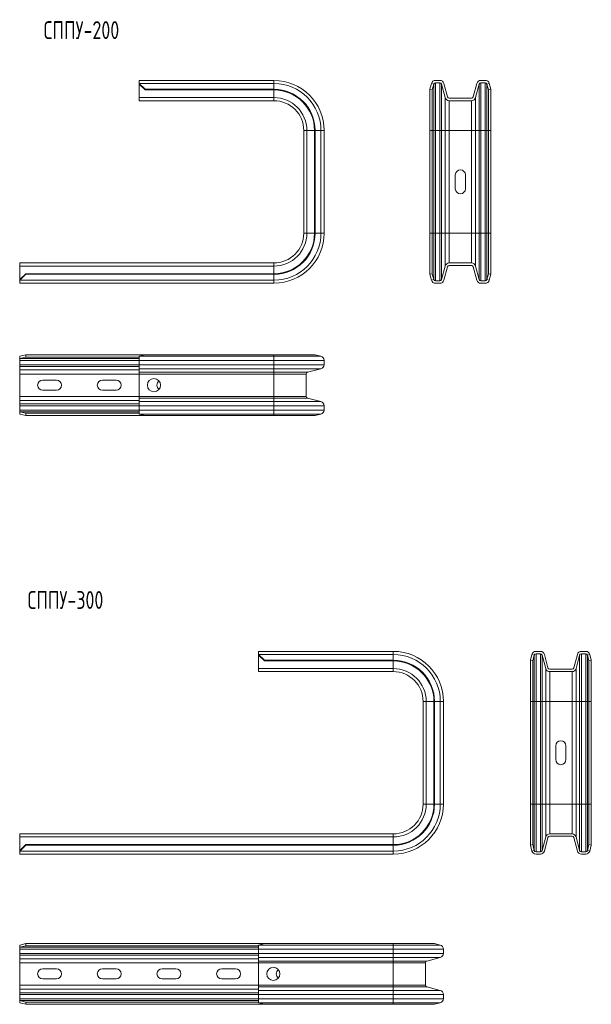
# Model space of a CAD drawing. Header units: millimetres. Extents: x -229 to 282, y -1446 to 292.
# Tile 1 of 3: x -229 to 250, y -1446 to -620. Entities that reach past the tile are written whole.
import ezdxf

# ---------------------------------------------------------------- set-up
doc = ezdxf.new("R2010")
doc.units = ezdxf.units.MM
doc.styles.add('SLDTEXTSTYLE0', font='TXT', dxfattribs={"width": 0.7, "bigfont": 'bigfont'})

msp = doc.modelspace()

# ---------------------------------------------------------------- linework, layer by layer
at = {"color": 7, "linetype": 'Continuous', "lineweight": 15}
for p, q in [((-16.37, -671.26), (-129.37, -671.26)), ((-129.37, -673.85), (-129.37, -671.26)), ((-129.37, -673.89), (-129.37, -673.85)), ((-129.37, -673.89), (-124.37, -678.72)), ((-129.37, -674.41), (-129.37, -673.89)), ((-124.37, -679.24), (-129.37, -674.41)), ((-129.37, -685.66), (-129.37, -674.41)), ((114.34, -678.72), (115.64, -673.89)), ((115.65, -673.85), (115.64, -673.89)), ((115.64, -673.89), (117.57, -674.41)), ((117.57, -674.41), (116.28, -679.24)), ((117.57, -674.41), (117.58, -674.37)), ((122.65, -671.26), (119.03, -671.26)), ((119.03, -673.26), (122.65, -673.26)), ((124.1, -674.37), (127.11, -685.66)), ((129.05, -685.14), (126.04, -673.86)), ((153.65, -673.86), (150.64, -685.14)), ((152.57, -685.66), (155.58, -674.37)), ((160.66, -671.26), (157.03, -671.26)), ((157.03, -673.26), (160.66, -673.26)), ((162.11, -674.37), (162.12, -674.41)), ((162.12, -674.41), (164.05, -673.89)), ((163.41, -679.24), (162.12, -674.41)), ((164.05, -673.89), (164.04, -673.85)), ((164.05, -673.89), (165.34, -678.72)), ((-124.37, -678.72), (-124.37, -679.24)), ((-16.37, -678.72), (-124.37, -678.72)), ((-16.37, -679.24), (-124.37, -679.24)), ((116.28, -679.24), (114.34, -678.72)), ((114.34, -713.26), (114.34, -678.72)), ((116.28, -713.26), (116.28, -679.24)), ((165.34, -678.72), (163.41, -679.24)), ((163.41, -713.26), (163.41, -679.24)), ((165.34, -713.26), (165.34, -678.72)), ((-129.37, -688.26), (-129.37, -685.66)), ((-16.37, -688.26), (-129.37, -688.26)), ((149.19, -686.26), (130.5, -686.26)), ((130.5, -688.26), (149.19, -688.26)), ((8.63, -799.26), (8.63, -713.26)), ((17.65, -799.26), (17.65, -713.26)), ((18.17, -799.26), (18.17, -713.26)), ((25.63, -799.26), (25.63, -713.26)), ((114.34, -799.26), (114.34, -713.26)), ((116.28, -799.26), (116.28, -713.26)), ((163.41, -799.26), (163.41, -713.26)), ((165.34, -799.26), (165.34, -713.26)), ((135.59, -750.51), (135.59, -762.01)), ((144.09, -762.01), (144.09, -750.51)), ((114.34, -833.79), (114.34, -799.26)), ((116.28, -833.28), (116.28, -799.26)), ((163.41, -833.28), (163.41, -799.26)), ((165.34, -833.79), (165.34, -799.26)), ((-16.37, -824.26), (-229.37, -824.26)), ((-229.37, -824.26), (-229.37, -826.86)), ((130.5, -824.26), (149.19, -824.26)), ((-229.37, -826.86), (-229.37, -838.11)), ((-229.37, -838.11), (-224.37, -833.28)), ((-224.37, -833.28), (-224.37, -833.79)), ((-16.37, -833.28), (-224.37, -833.28)), ((114.34, -833.79), (116.28, -833.28)), ((116.28, -833.28), (117.57, -838.11)), ((124.1, -838.14), (127.11, -826.86)), ((129.05, -827.37), (126.04, -838.66)), ((149.19, -826.26), (130.5, -826.26)), ((153.65, -838.66), (150.64, -827.37)), ((152.57, -826.86), (155.58, -838.14)), ((162.12, -838.11), (163.41, -833.28)), ((163.41, -833.28), (165.34, -833.79)), ((-224.37, -833.79), (-229.37, -838.62)), ((-229.37, -838.62), (-229.37, -838.11)), ((-229.37, -838.62), (-229.37, -838.66)), ((-229.37, -838.66), (-229.37, -841.26)), ((-16.37, -841.26), (-229.37, -841.26)), ((-16.37, -833.79), (-224.37, -833.79)), ((115.64, -838.62), (114.34, -833.79)), ((117.57, -838.11), (115.64, -838.62)), ((115.65, -838.66), (115.64, -838.62)), ((117.57, -838.11), (117.58, -838.15)), ((119.03, -839.26), (122.65, -839.26)), ((122.65, -841.26), (119.03, -841.26)), ((157.03, -839.26), (160.66, -839.26)), ((160.66, -841.26), (157.03, -841.26)), ((162.11, -838.15), (162.12, -838.11)), ((164.05, -838.62), (162.12, -838.11)), ((164.05, -838.62), (164.04, -838.66)), ((165.34, -833.79), (164.05, -838.62)), ((-229.37, -902.49), (-224.37, -901.2)), ((-229.37, -904.42), (-229.37, -902.49)), ((-224.37, -903.13), (-229.37, -904.42)), ((-229.37, -904.42), (-229.37, -904.44)), ((-229.37, -904.44), (-229.37, -905.88)), ((-229.37, -905.88), (-229.37, -909.51)), ((-224.37, -901.2), (-224.37, -903.13)), ((-124.37, -901.2), (-224.37, -901.2)), ((-129.37, -903.13), (-224.37, -903.13)), ((-124.37, -901.2), (-129.37, -902.49)), ((-129.37, -902.5), (-129.37, -902.49)), ((-129.37, -905.88), (-129.37, -902.5)), ((-129.37, -909.51), (-129.37, -905.88)), ((-16.37, -901.2), (-124.37, -901.2)), ((18.17, -901.2), (-16.37, -901.2)), ((23.04, -902.5), (18.17, -901.2)), ((25.63, -909.51), (25.63, -905.88)), ((-229.37, -909.51), (-229.37, -910.96)), ((-229.37, -910.96), (-229.37, -913.97)), ((-229.37, -913.97), (-229.37, -917.35)), ((-129.37, -912.89), (-129.37, -909.51)), ((-129.37, -915.9), (-129.37, -912.89)), ((-129.37, -917.35), (-129.37, -915.9)), ((11.74, -915.9), (23.03, -912.89)), ((-229.37, -917.35), (-229.37, -936.05)), ((-198.62, -922.45), (-210.12, -922.45)), ((-148.62, -922.45), (-160.12, -922.45)), ((-129.37, -936.05), (-129.37, -917.35)), ((10.63, -936.05), (10.63, -917.35)), ((-210.12, -930.95), (-198.62, -930.95)), ((-160.12, -930.95), (-148.62, -930.95)), ((-229.37, -936.05), (-229.37, -939.43)), ((-229.37, -939.43), (-229.37, -942.44)), ((-129.37, -937.5), (-129.37, -936.05)), ((-129.37, -940.51), (-129.37, -937.5)), ((-129.37, -943.89), (-129.37, -940.51)), ((23.03, -940.51), (11.74, -937.5)), ((-229.37, -942.44), (-229.37, -943.89)), ((-229.37, -943.89), (-229.37, -947.51)), ((-229.37, -947.51), (-229.37, -948.96)), ((-229.37, -948.96), (-229.37, -948.97)), ((-229.37, -948.97), (-224.37, -950.27)), ((-229.37, -950.9), (-229.37, -948.97)), ((-129.37, -947.51), (-129.37, -943.89)), ((-129.37, -950.89), (-129.37, -947.51)), ((25.63, -947.51), (25.63, -943.89)), ((-224.37, -952.2), (-229.37, -950.9)), ((-129.37, -950.27), (-224.37, -950.27)), ((-224.37, -950.27), (-224.37, -952.2)), ((-124.37, -952.2), (-224.37, -952.2)), ((-129.37, -950.9), (-129.37, -950.89)), ((-129.37, -950.9), (-124.37, -952.2)), ((-16.37, -952.2), (-124.37, -952.2)), ((18.17, -952.2), (-16.37, -952.2)), ((18.17, -952.2), (23.04, -950.89)), ((83.63, -1149.79), (-29.37, -1149.79)), ((-29.37, -1152.39), (-29.37, -1149.79)), ((-29.37, -1152.43), (-29.37, -1152.39)), ((-29.37, -1152.94), (-29.37, -1152.43)), ((-29.37, -1152.43), (-24.37, -1157.26)), ((-24.37, -1157.77), (-29.37, -1152.94)), ((-29.37, -1164.19), (-29.37, -1152.94)), ((198.54, -1157.26), (199.83, -1152.43)), ((199.84, -1152.39), (199.83, -1152.43)), ((199.83, -1152.43), (201.77, -1152.94)), ((201.77, -1152.94), (200.47, -1157.77)), ((201.77, -1152.94), (201.78, -1152.9)), ((206.85, -1149.79), (203.22, -1149.79)), ((203.22, -1151.79), (206.85, -1151.79)), ((208.3, -1152.91), (211.31, -1164.19)), ((213.24, -1163.68), (210.23, -1152.39)), ((237.85, -1152.39), (234.84, -1163.68)), ((236.77, -1164.19), (239.78, -1152.91)), ((244.85, -1149.79), (241.23, -1149.79)), ((241.23, -1151.79), (244.85, -1151.79)), ((246.3, -1152.9), (246.31, -1152.94)), ((246.31, -1152.94), (248.25, -1152.43)), ((247.61, -1157.77), (246.31, -1152.94)), ((248.25, -1152.43), (248.23, -1152.39)), ((248.25, -1152.43), (249.54, -1157.26)), ((-24.37, -1157.26), (-24.37, -1157.77)), ((83.63, -1157.26), (-24.37, -1157.26)), ((83.63, -1157.77), (-24.37, -1157.77)), ((200.47, -1157.77), (198.54, -1157.26)), ((198.54, -1191.79), (198.54, -1157.26)), ((200.47, -1191.79), (200.47, -1157.77)), ((249.54, -1157.26), (247.61, -1157.77)), ((247.61, -1191.79), (247.61, -1157.77)), ((249.54, -1191.79), (249.54, -1157.26)), ((-29.37, -1166.79), (-29.37, -1164.19)), ((83.63, -1166.79), (-29.37, -1166.79)), ((233.39, -1164.79), (214.69, -1164.79)), ((214.69, -1166.79), (233.39, -1166.79)), ((108.63, -1277.79), (108.63, -1191.79)), ((117.65, -1277.79), (117.65, -1191.79)), ((118.17, -1277.79), (118.17, -1191.79)), ((125.63, -1277.79), (125.63, -1191.79)), ((198.54, -1277.79), (198.54, -1191.79)), ((200.47, -1277.79), (200.47, -1191.79)), ((247.61, -1277.79), (247.61, -1191.79)), ((249.54, -1277.79), (249.54, -1191.79)), ((219.79, -1229.04), (219.79, -1240.54)), ((228.29, -1240.54), (228.29, -1229.04)), ((198.54, -1312.33), (198.54, -1277.79)), ((200.47, -1311.81), (200.47, -1277.79)), ((247.61, -1311.81), (247.61, -1277.79)), ((249.54, -1312.33), (249.54, -1277.79)), ((83.63, -1302.79), (-229.37, -1302.79)), ((-229.37, -1302.79), (-229.37, -1305.39)), ((214.69, -1302.79), (233.39, -1302.79)), ((-229.37, -1305.39), (-229.37, -1316.64)), ((-229.37, -1316.64), (-224.37, -1311.81)), ((-224.37, -1311.81), (-224.37, -1312.33)), ((83.63, -1311.81), (-224.37, -1311.81)), ((198.54, -1312.33), (200.47, -1311.81)), ((200.47, -1311.81), (201.77, -1316.64)), ((208.3, -1316.68), (211.31, -1305.39)), ((213.24, -1305.91), (210.23, -1317.19)), ((233.39, -1304.79), (214.69, -1304.79)), ((237.85, -1317.19), (234.84, -1305.91)), ((236.77, -1305.39), (239.78, -1316.68)), ((246.31, -1316.64), (247.61, -1311.81)), ((247.61, -1311.81), (249.54, -1312.33)), ((-224.37, -1312.33), (-229.37, -1317.16)), ((-229.37, -1317.16), (-229.37, -1316.64)), ((-229.37, -1317.16), (-229.37, -1317.2)), ((-229.37, -1317.2), (-229.37, -1319.79)), ((83.63, -1319.79), (-229.37, -1319.79)), ((83.63, -1312.33), (-224.37, -1312.33)), ((199.83, -1317.16), (198.54, -1312.33)), ((201.77, -1316.64), (199.83, -1317.16)), ((199.84, -1317.2), (199.83, -1317.16)), ((201.77, -1316.64), (201.78, -1316.68)), ((203.22, -1317.79), (206.85, -1317.79)), ((206.85, -1319.79), (203.22, -1319.79)), ((241.23, -1317.79), (244.85, -1317.79)), ((244.85, -1319.79), (241.23, -1319.79)), ((246.3, -1316.68), (246.31, -1316.64)), ((248.25, -1317.16), (246.31, -1316.64)), ((248.25, -1317.16), (248.23, -1317.2)), ((249.54, -1312.33), (248.25, -1317.16)), ((-229.37, -1395.92), (-224.37, -1394.63)), ((-224.37, -1394.63), (-224.37, -1396.56)), ((-24.37, -1394.63), (-224.37, -1394.63)), ((-24.37, -1394.63), (-29.37, -1395.92)), ((83.63, -1394.63), (-24.37, -1394.63)), ((118.17, -1394.63), (83.63, -1394.63)), ((123.04, -1395.93), (118.17, -1394.63)), ((-229.37, -1397.85), (-229.37, -1395.92)), ((-224.37, -1396.56), (-229.37, -1397.85)), ((-229.37, -1397.85), (-229.37, -1397.86)), ((-229.37, -1397.86), (-229.37, -1399.31)), ((-229.37, -1399.31), (-229.37, -1402.94)), ((-229.37, -1402.94), (-229.37, -1404.39)), ((-29.37, -1396.56), (-224.37, -1396.56)), ((-29.37, -1395.93), (-29.37, -1395.92)), ((-29.37, -1399.31), (-29.37, -1395.93)), ((-29.37, -1402.94), (-29.37, -1399.31)), ((-29.37, -1406.32), (-29.37, -1402.94)), ((125.63, -1402.94), (125.63, -1399.31)), ((-229.37, -1404.39), (-229.37, -1407.4)), ((-229.37, -1407.4), (-229.37, -1410.78)), ((-229.37, -1410.78), (-229.37, -1429.47)), ((-29.37, -1409.33), (-29.37, -1406.32)), ((-29.37, -1410.78), (-29.37, -1409.33)), ((-29.37, -1429.47), (-29.37, -1410.78)), ((110.63, -1429.47), (110.63, -1410.78)), ((111.74, -1409.33), (123.03, -1406.32)), ((-198.62, -1415.88), (-210.12, -1415.88)), ((-148.62, -1415.88), (-160.12, -1415.88)), ((-98.62, -1415.88), (-110.12, -1415.88)), ((-48.62, -1415.88), (-60.12, -1415.88)), ((-210.12, -1424.38), (-198.62, -1424.38)), ((-160.12, -1424.38), (-148.62, -1424.38)), ((-110.12, -1424.38), (-98.62, -1424.38)), ((-60.12, -1424.38), (-48.62, -1424.38)), ((-229.37, -1429.47), (-229.37, -1432.86)), ((-229.37, -1432.86), (-229.37, -1435.87)), ((-229.37, -1435.87), (-229.37, -1437.32)), ((-29.37, -1430.92), (-29.37, -1429.47)), ((-29.37, -1433.93), (-29.37, -1430.92)), ((-29.37, -1437.32), (-29.37, -1433.93)), ((123.03, -1433.93), (111.74, -1430.92)), ((-229.37, -1437.32), (-229.37, -1440.94)), ((-229.37, -1440.94), (-229.37, -1442.39)), ((-229.37, -1442.39), (-229.37, -1442.4)), ((-229.37, -1442.4), (-224.37, -1443.7)), ((-229.37, -1444.33), (-229.37, -1442.4)), ((-224.37, -1443.7), (-224.37, -1445.63)), ((-29.37, -1443.7), (-224.37, -1443.7)), ((-29.37, -1440.94), (-29.37, -1437.32)), ((-29.37, -1444.32), (-29.37, -1440.94)), ((125.63, -1440.94), (125.63, -1437.32)), ((-224.37, -1445.63), (-229.37, -1444.33)), ((-24.37, -1445.63), (-224.37, -1445.63)), ((-29.37, -1444.33), (-29.37, -1444.32)), ((-29.37, -1444.33), (-24.37, -1445.63)), ((83.63, -1445.63), (-24.37, -1445.63)), ((118.17, -1445.63), (83.63, -1445.63)), ((118.17, -1445.63), (123.04, -1444.32))]:
    msp.add_line(p, q, dxfattribs=at)
at = {"color": 7, "linetype": 'Continuous', "lineweight": 0}
for p, q in [((-16.37, -673.85), (-129.37, -673.85)), ((-16.37, -673.85), (-16.37, -671.26)), ((-16.37, -678.72), (-16.37, -673.85)), ((117.58, -713.26), (117.58, -674.37)), ((119.03, -713.26), (119.03, -673.26)), ((122.65, -713.26), (122.65, -673.26)), ((124.1, -713.26), (124.1, -674.37)), ((155.58, -713.26), (155.58, -674.37)), ((157.03, -713.26), (157.03, -673.26)), ((160.66, -713.26), (160.66, -673.26)), ((162.11, -713.26), (162.11, -674.37)), ((-16.37, -679.24), (-16.37, -678.72)), ((-16.37, -685.66), (-16.37, -679.24)), ((-16.37, -685.66), (-129.37, -685.66)), ((-16.37, -688.26), (-16.37, -685.66)), ((127.11, -713.26), (127.11, -685.66)), ((130.5, -713.26), (130.5, -688.26)), ((149.19, -713.26), (149.19, -688.26)), ((152.57, -713.26), (152.57, -685.66)), ((8.63, -713.26), (11.23, -713.26)), ((11.23, -713.26), (17.65, -713.26)), ((11.23, -799.26), (11.23, -713.26)), ((17.65, -713.26), (18.17, -713.26)), ((18.17, -713.26), (23.04, -713.26)), ((23.04, -799.26), (23.04, -713.26)), ((23.04, -713.26), (25.63, -713.26)), ((114.34, -713.26), (116.28, -713.26)), ((116.28, -713.26), (117.58, -713.26)), ((117.58, -713.26), (119.03, -713.26)), ((117.58, -799.26), (117.58, -713.26)), ((119.03, -713.26), (122.65, -713.26)), ((119.03, -799.26), (119.03, -713.26)), ((122.65, -713.26), (124.1, -713.26)), ((122.65, -799.26), (122.65, -713.26)), ((124.1, -713.26), (127.11, -713.26)), ((124.1, -799.26), (124.1, -713.26)), ((127.11, -713.26), (130.5, -713.26)), ((127.11, -799.26), (127.11, -713.26)), ((130.5, -713.26), (149.19, -713.26)), ((130.5, -799.26), (130.5, -713.26)), ((149.19, -713.26), (152.57, -713.26)), ((149.19, -799.26), (149.19, -713.26)), ((152.57, -713.26), (155.58, -713.26)), ((152.57, -799.26), (152.57, -713.26)), ((155.58, -713.26), (157.03, -713.26)), ((155.58, -799.26), (155.58, -713.26)), ((157.03, -713.26), (160.66, -713.26)), ((157.03, -799.26), (157.03, -713.26)), ((160.66, -713.26), (162.11, -713.26)), ((160.66, -799.26), (160.66, -713.26)), ((162.11, -713.26), (163.41, -713.26)), ((162.11, -799.26), (162.11, -713.26)), ((163.41, -713.26), (165.34, -713.26)), ((8.63, -799.26), (11.23, -799.26)), ((11.23, -799.26), (17.65, -799.26)), ((17.65, -799.26), (18.17, -799.26)), ((18.17, -799.26), (23.04, -799.26)), ((23.04, -799.26), (25.63, -799.26)), ((114.34, -799.26), (116.28, -799.26)), ((116.28, -799.26), (117.58, -799.26)), ((117.58, -838.15), (117.58, -799.26)), ((117.58, -799.26), (119.03, -799.26)), ((119.03, -839.26), (119.03, -799.26)), ((119.03, -799.26), (122.65, -799.26)), ((122.65, -839.26), (122.65, -799.26)), ((122.65, -799.26), (124.1, -799.26)), ((124.1, -838.14), (124.1, -799.26)), ((124.1, -799.26), (127.11, -799.26)), ((127.11, -826.86), (127.11, -799.26)), ((127.11, -799.26), (130.5, -799.26)), ((130.5, -824.26), (130.5, -799.26)), ((130.5, -799.26), (149.19, -799.26)), ((149.19, -824.26), (149.19, -799.26)), ((149.19, -799.26), (152.57, -799.26)), ((152.57, -826.86), (152.57, -799.26)), ((152.57, -799.26), (155.58, -799.26)), ((155.58, -838.14), (155.58, -799.26)), ((155.58, -799.26), (157.03, -799.26)), ((157.03, -839.26), (157.03, -799.26)), ((157.03, -799.26), (160.66, -799.26)), ((160.66, -839.26), (160.66, -799.26)), ((160.66, -799.26), (162.11, -799.26)), ((162.11, -838.15), (162.11, -799.26)), ((162.11, -799.26), (163.41, -799.26)), ((163.41, -799.26), (165.34, -799.26)), ((-16.37, -824.26), (-16.37, -826.86)), ((-16.37, -826.86), (-229.37, -826.86)), ((-16.37, -826.86), (-16.37, -833.28)), ((-16.37, -833.28), (-16.37, -833.79)), ((-16.37, -838.66), (-229.37, -838.66)), ((-16.37, -833.79), (-16.37, -838.66)), ((-16.37, -838.66), (-16.37, -841.26)), ((-129.37, -904.44), (-229.37, -904.44)), ((-129.37, -905.88), (-229.37, -905.88)), ((-16.37, -902.5), (-129.37, -902.5)), ((-16.37, -905.88), (-129.37, -905.88)), ((-16.37, -902.5), (-16.37, -901.2)), ((-16.37, -905.88), (-16.37, -902.5)), ((23.04, -902.5), (-16.37, -902.5)), ((-16.37, -909.51), (-16.37, -905.88)), ((25.63, -905.88), (-16.37, -905.88)), ((-129.37, -909.51), (-229.37, -909.51)), ((-129.37, -910.96), (-229.37, -910.96)), ((-129.37, -913.97), (-229.37, -913.97)), ((-16.37, -909.51), (-129.37, -909.51)), ((-16.37, -912.89), (-129.37, -912.89)), ((-16.37, -915.9), (-129.37, -915.9)), ((25.63, -909.51), (-16.37, -909.51)), ((-16.37, -912.89), (-16.37, -909.51)), ((23.03, -912.89), (-16.37, -912.89)), ((-16.37, -915.9), (-16.37, -912.89)), ((11.74, -915.9), (-16.37, -915.9)), ((-16.37, -917.35), (-16.37, -915.9)), ((-129.37, -917.35), (-229.37, -917.35)), ((-16.37, -917.35), (-129.37, -917.35)), ((10.63, -917.35), (-16.37, -917.35)), ((-16.37, -936.05), (-16.37, -917.35)), ((-129.37, -936.05), (-229.37, -936.05)), ((-129.37, -939.43), (-229.37, -939.43)), ((-16.37, -936.05), (-129.37, -936.05)), ((-16.37, -937.5), (-129.37, -937.5)), ((-16.37, -940.51), (-129.37, -940.51)), ((-16.37, -937.5), (-16.37, -936.05)), ((10.63, -936.05), (-16.37, -936.05)), ((-16.37, -940.51), (-16.37, -937.5)), ((11.74, -937.5), (-16.37, -937.5)), ((-16.37, -943.89), (-16.37, -940.51)), ((23.03, -940.51), (-16.37, -940.51)), ((-129.37, -942.44), (-229.37, -942.44)), ((-129.37, -943.89), (-229.37, -943.89)), ((-129.37, -947.51), (-229.37, -947.51)), ((-129.37, -948.96), (-229.37, -948.96)), ((-16.37, -943.89), (-129.37, -943.89)), ((-16.37, -947.51), (-129.37, -947.51)), ((-16.37, -947.51), (-16.37, -943.89)), ((25.63, -943.89), (-16.37, -943.89)), ((25.63, -947.51), (-16.37, -947.51)), ((-16.37, -950.89), (-16.37, -947.51)), ((-16.37, -950.89), (-129.37, -950.89)), ((23.04, -950.89), (-16.37, -950.89)), ((-16.37, -952.2), (-16.37, -950.89)), ((83.63, -1152.39), (-29.37, -1152.39)), ((83.63, -1152.39), (83.63, -1149.79)), ((83.63, -1157.26), (83.63, -1152.39)), ((201.78, -1191.79), (201.78, -1152.9)), ((203.22, -1191.79), (203.22, -1151.79)), ((206.85, -1191.79), (206.85, -1151.79)), ((208.3, -1191.79), (208.3, -1152.91)), ((239.78, -1191.79), (239.78, -1152.91)), ((241.23, -1191.79), (241.23, -1151.79)), ((244.85, -1191.79), (244.85, -1151.79)), ((246.3, -1191.79), (246.3, -1152.9)), ((83.63, -1157.77), (83.63, -1157.26)), ((83.63, -1164.19), (83.63, -1157.77)), ((83.63, -1164.19), (-29.37, -1164.19)), ((83.63, -1166.79), (83.63, -1164.19)), ((211.31, -1191.79), (211.31, -1164.19)), ((214.69, -1191.79), (214.69, -1166.79)), ((233.39, -1191.79), (233.39, -1166.79)), ((236.77, -1191.79), (236.77, -1164.19)), ((108.63, -1191.79), (111.23, -1191.79)), ((111.23, -1277.79), (111.23, -1191.79)), ((111.23, -1191.79), (117.65, -1191.79)), ((117.65, -1191.79), (118.17, -1191.79)), ((118.17, -1191.79), (123.04, -1191.79)), ((123.04, -1277.79), (123.04, -1191.79)), ((123.04, -1191.79), (125.63, -1191.79)), ((198.54, -1191.79), (200.47, -1191.79)), ((200.47, -1191.79), (201.78, -1191.79)), ((201.78, -1191.79), (203.22, -1191.79)), ((201.78, -1277.79), (201.78, -1191.79)), ((203.22, -1191.79), (206.85, -1191.79)), ((203.22, -1277.79), (203.22, -1191.79)), ((206.85, -1191.79), (208.3, -1191.79)), ((206.85, -1277.79), (206.85, -1191.79)), ((208.3, -1191.79), (211.31, -1191.79)), ((208.3, -1277.79), (208.3, -1191.79)), ((211.31, -1191.79), (214.69, -1191.79)), ((211.31, -1277.79), (211.31, -1191.79)), ((214.69, -1191.79), (233.39, -1191.79)), ((214.69, -1277.79), (214.69, -1191.79)), ((233.39, -1191.79), (236.77, -1191.79)), ((233.39, -1277.79), (233.39, -1191.79)), ((236.77, -1191.79), (239.78, -1191.79)), ((236.77, -1277.79), (236.77, -1191.79)), ((239.78, -1191.79), (241.23, -1191.79)), ((239.78, -1277.79), (239.78, -1191.79)), ((241.23, -1191.79), (244.85, -1191.79)), ((241.23, -1277.79), (241.23, -1191.79)), ((244.85, -1191.79), (246.3, -1191.79)), ((244.85, -1277.79), (244.85, -1191.79)), ((246.3, -1191.79), (247.61, -1191.79)), ((246.3, -1277.79), (246.3, -1191.79)), ((247.61, -1191.79), (249.54, -1191.79)), ((108.63, -1277.79), (111.23, -1277.79)), ((111.23, -1277.79), (117.65, -1277.79)), ((117.65, -1277.79), (118.17, -1277.79)), ((118.17, -1277.79), (123.04, -1277.79)), ((123.04, -1277.79), (125.63, -1277.79)), ((198.54, -1277.79), (200.47, -1277.79)), ((200.47, -1277.79), (201.78, -1277.79)), ((201.78, -1316.68), (201.78, -1277.79)), ((201.78, -1277.79), (203.22, -1277.79)), ((203.22, -1317.79), (203.22, -1277.79)), ((203.22, -1277.79), (206.85, -1277.79)), ((206.85, -1317.79), (206.85, -1277.79)), ((206.85, -1277.79), (208.3, -1277.79)), ((208.3, -1316.68), (208.3, -1277.79)), ((208.3, -1277.79), (211.31, -1277.79)), ((211.31, -1305.39), (211.31, -1277.79)), ((211.31, -1277.79), (214.69, -1277.79)), ((214.69, -1302.79), (214.69, -1277.79)), ((214.69, -1277.79), (233.39, -1277.79)), ((233.39, -1302.79), (233.39, -1277.79)), ((233.39, -1277.79), (236.77, -1277.79)), ((236.77, -1305.39), (236.77, -1277.79)), ((236.77, -1277.79), (239.78, -1277.79)), ((239.78, -1316.68), (239.78, -1277.79)), ((239.78, -1277.79), (241.23, -1277.79)), ((241.23, -1317.79), (241.23, -1277.79)), ((241.23, -1277.79), (244.85, -1277.79)), ((244.85, -1317.79), (244.85, -1277.79)), ((244.85, -1277.79), (246.3, -1277.79)), ((246.3, -1316.68), (246.3, -1277.79)), ((246.3, -1277.79), (247.61, -1277.79)), ((247.61, -1277.79), (249.54, -1277.79)), ((83.63, -1302.79), (83.63, -1305.39)), ((83.63, -1305.39), (-229.37, -1305.39)), ((83.63, -1305.39), (83.63, -1311.81)), ((83.63, -1311.81), (83.63, -1312.33)), ((83.63, -1317.2), (-229.37, -1317.2)), ((83.63, -1312.33), (83.63, -1317.2)), ((83.63, -1317.2), (83.63, -1319.79)), ((83.63, -1395.93), (83.63, -1394.63)), ((-29.37, -1397.86), (-229.37, -1397.86)), ((-29.37, -1399.31), (-229.37, -1399.31)), ((-29.37, -1402.94), (-229.37, -1402.94)), ((83.63, -1395.93), (-29.37, -1395.93)), ((83.63, -1399.31), (-29.37, -1399.31)), ((83.63, -1402.94), (-29.37, -1402.94)), ((83.63, -1399.31), (83.63, -1395.93)), ((123.04, -1395.93), (83.63, -1395.93)), ((83.63, -1402.94), (83.63, -1399.31)), ((125.63, -1399.31), (83.63, -1399.31)), ((125.63, -1402.94), (83.63, -1402.94)), ((83.63, -1406.32), (83.63, -1402.94)), ((-29.37, -1404.39), (-229.37, -1404.39)), ((-29.37, -1407.4), (-229.37, -1407.4)), ((-29.37, -1410.78), (-229.37, -1410.78)), ((83.63, -1406.32), (-29.37, -1406.32)), ((83.63, -1409.33), (-29.37, -1409.33)), ((83.63, -1410.78), (-29.37, -1410.78)), ((123.03, -1406.32), (83.63, -1406.32)), ((83.63, -1409.33), (83.63, -1406.32)), ((111.74, -1409.33), (83.63, -1409.33)), ((83.63, -1410.78), (83.63, -1409.33)), ((110.63, -1410.78), (83.63, -1410.78)), ((83.63, -1429.47), (83.63, -1410.78)), ((-29.37, -1429.47), (-229.37, -1429.47)), ((-29.37, -1432.86), (-229.37, -1432.86)), ((-29.37, -1435.87), (-229.37, -1435.87)), ((83.63, -1429.47), (-29.37, -1429.47)), ((83.63, -1430.92), (-29.37, -1430.92)), ((83.63, -1433.93), (-29.37, -1433.93)), ((83.63, -1430.92), (83.63, -1429.47)), ((110.63, -1429.47), (83.63, -1429.47)), ((83.63, -1433.93), (83.63, -1430.92)), ((111.74, -1430.92), (83.63, -1430.92)), ((83.63, -1437.32), (83.63, -1433.93)), ((123.03, -1433.93), (83.63, -1433.93)), ((-29.37, -1437.32), (-229.37, -1437.32)), ((-29.37, -1440.94), (-229.37, -1440.94)), ((-29.37, -1442.39), (-229.37, -1442.39)), ((83.63, -1437.32), (-29.37, -1437.32)), ((83.63, -1440.94), (-29.37, -1440.94)), ((83.63, -1440.94), (83.63, -1437.32)), ((125.63, -1437.32), (83.63, -1437.32)), ((125.63, -1440.94), (83.63, -1440.94)), ((83.63, -1444.32), (83.63, -1440.94)), ((83.63, -1444.32), (-29.37, -1444.32)), ((123.04, -1444.32), (83.63, -1444.32)), ((83.63, -1445.63), (83.63, -1444.32))]:
    msp.add_line(p, q, dxfattribs=at)
at = {"color": 7, "linetype": 'Continuous', "lineweight": 15}
for centre in [(-116.87, -926.7), (-16.87, -1420.13)]:
    msp.add_circle(centre, 5.5, dxfattribs=at)
for centre, radius, start, end in [((-16.37, -713.26), 42, 0, 90), ((119.03, -674.76), 3.5, 90, 165), ((119.03, -674.76), 1.5, 90, 165), ((122.65, -674.76), 3.5, 14.93142, 90), ((122.65, -674.76), 1.5, 14.93142, 90), ((157.03, -674.76), 3.5, 90, 165.06858), ((157.03, -674.76), 1.5, 90, 165.06858), ((160.66, -674.76), 3.5, 15, 90), ((160.66, -674.76), 1.5, 15, 90), ((-16.37, -713.26), 34.54, 0, 90), ((-16.37, -713.26), 34.02, 0, 90), ((-16.37, -713.26), 25, 0, 90), ((130.5, -684.76), 3.5, 194.93142, 270), ((130.5, -684.76), 1.5, 194.93142, 270), ((149.19, -684.76), 1.5, 270, 345.06858), ((149.19, -684.76), 3.5, 270, 345.06858), ((139.84, -750.51), 4.25, 0, 180), ((139.84, -762.01), 4.25, 180, 0), ((-16.37, -799.26), 34.54, 270, 0), ((-16.37, -799.26), 34.02, 270, 0), ((-16.37, -799.26), 42, 270, 0), ((-16.37, -799.26), 25, 270, 0), ((130.5, -827.76), 3.5, 90, 165.06858), ((149.19, -827.76), 3.5, 14.93142, 90), ((130.5, -827.76), 1.5, 90, 165.06858), ((149.19, -827.76), 1.5, 14.93142, 90), ((119.03, -837.76), 3.5, 195, 270), ((119.03, -837.76), 1.5, 195, 270), ((122.65, -837.76), 1.5, 270, 345.06858), ((122.65, -837.76), 3.5, 270, 345.06858), ((157.03, -837.76), 3.5, 194.93142, 270), ((157.03, -837.76), 1.5, 194.93142, 270), ((160.66, -837.76), 1.5, 270, 345), ((160.66, -837.76), 3.5, 270, 345), ((22.13, -905.88), 3.5, 0, 75), ((12.13, -917.35), 1.5, 104.93142, 180), ((22.13, -909.51), 3.5, 284.93142, 0), ((-210.12, -926.7), 4.25, 90, 270), ((-198.62, -926.7), 4.25, 270, 90), ((-160.12, -926.7), 4.25, 90, 270), ((-148.62, -926.7), 4.25, 270, 90), ((-110.12, -926.7), 4.25, 125.57015, 234.42985), ((12.13, -936.05), 1.5, 180, 255.06858), ((22.13, -943.89), 3.5, 0, 75.06858), ((22.13, -947.51), 3.5, 285, 0), ((83.63, -1191.79), 42, 0, 90), ((203.22, -1153.29), 3.5, 90, 165), ((203.22, -1153.29), 1.5, 90, 165), ((206.85, -1153.29), 3.5, 14.93142, 90), ((206.85, -1153.29), 1.5, 14.93142, 90), ((241.23, -1153.29), 3.5, 90, 165.06858), ((241.23, -1153.29), 1.5, 90, 165.06858), ((244.85, -1153.29), 3.5, 15, 90), ((244.85, -1153.29), 1.5, 15, 90), ((83.63, -1191.79), 34.54, 0, 90), ((83.63, -1191.79), 34.02, 0, 90), ((83.63, -1191.79), 25, 0, 90), ((214.69, -1163.29), 3.5, 194.93142, 270), ((214.69, -1163.29), 1.5, 194.93142, 270), ((233.39, -1163.29), 1.5, 270, 345.06858), ((233.39, -1163.29), 3.5, 270, 345.06858), ((224.04, -1229.04), 4.25, 0, 180), ((224.04, -1240.54), 4.25, 180, 0), ((83.63, -1277.79), 34.02, 270, 0), ((83.63, -1277.79), 34.54, 270, 0), ((83.63, -1277.79), 42, 270, 0), ((83.63, -1277.79), 25, 270, 0), ((214.69, -1306.29), 3.5, 90, 165.06858), ((233.39, -1306.29), 3.5, 14.93142, 90), ((214.69, -1306.29), 1.5, 90, 165.06858), ((233.39, -1306.29), 1.5, 14.93142, 90), ((203.22, -1316.29), 3.5, 195, 270), ((203.22, -1316.29), 1.5, 195, 270), ((206.85, -1316.29), 1.5, 270, 345.06858), ((206.85, -1316.29), 3.5, 270, 345.06858), ((241.23, -1316.29), 3.5, 194.93142, 270), ((241.23, -1316.29), 1.5, 194.93142, 270), ((244.85, -1316.29), 1.5, 270, 345), ((244.85, -1316.29), 3.5, 270, 345), ((122.13, -1402.94), 3.5, 284.93142, 0), ((122.13, -1399.31), 3.5, 0, 75), ((112.13, -1410.78), 1.5, 104.93142, 180), ((-210.12, -1420.13), 4.25, 90, 270), ((-198.62, -1420.13), 4.25, 270, 90), ((-160.12, -1420.13), 4.25, 90, 270), ((-148.62, -1420.13), 4.25, 270, 90), ((-110.12, -1420.13), 4.25, 90, 270), ((-98.62, -1420.13), 4.25, 270, 90), ((-60.12, -1420.13), 4.25, 90, 270), ((-48.62, -1420.13), 4.25, 270, 90), ((-10.12, -1420.13), 4.25, 125.57015, 234.42985), ((112.13, -1429.47), 1.5, 180, 255.06858), ((122.13, -1437.32), 3.5, 0, 75.06858), ((122.13, -1440.94), 3.5, 285, 0)]:
    msp.add_arc(centre, radius, start, end, dxfattribs=at)
at = {"color": 7, "linetype": 'Continuous', "lineweight": 0}
for centre, radius, start, end in [((-16.37, -713.26), 39.41, 0, 90), ((-16.37, -713.26), 27.6, 0, 90), ((-16.37, -799.26), 39.41, 270, 0), ((-16.37, -799.26), 27.6, 270, 0), ((83.63, -1191.79), 39.41, 0, 90), ((83.63, -1191.79), 27.6, 0, 90), ((83.63, -1277.79), 39.41, 270, 0), ((83.63, -1277.79), 27.6, 270, 0)]:
    msp.add_arc(centre, radius, start, end, dxfattribs=at)

# ---------------------------------------------------------------- texts
at = {"color": 7, "linetype": 'Continuous', "lineweight": 0, "char_height": 15, "attachment_point": 1, "style": 'SLDTEXTSTYLE0'}
for s, insert in [('\\M+18452\\M+18450\\M+18450\\M+18454-200', (-209.25, -621.61)), ('\\M+18452\\M+18450\\M+18450\\M+18454-300', (-222.77, -1099.24))]:
    msp.add_mtext(s, dxfattribs=dict(at, insert=insert))

doc.saveas('drawing.dxf')
